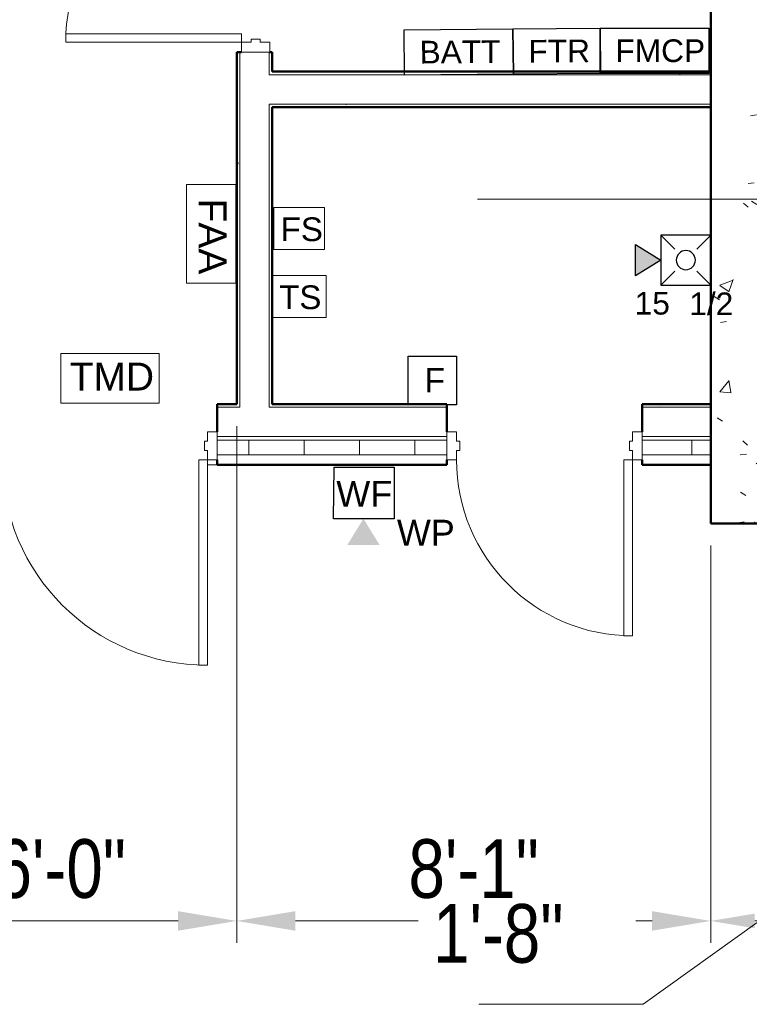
# Model space of a CAD drawing. Header units: inches. Extents: x -144 to 1380, y -464 to 590.
# Tile 5 of 8: x 635 to 784, y -98 to 103. Entities that reach past the tile are written whole.
import ezdxf

# ---------------------------------------------------------------- set-up
doc = ezdxf.new("R2010")
doc.units = ezdxf.units.IN
doc.header["$MEASUREMENT"] = 0
for name, color, linetype, lineweight in [('A-ANNO-DIMS', 211, 'Continuous', 9), ('A-AREA-IDEN', 2, 'Continuous', 9), ('A-DOOR', 31, 'Continuous', 13), ('A-DOOR-FRAM', 31, 'Continuous', 20), ('A-FLOR', 192, 'Continuous', 13), ('A-WALL', 113, 'Continuous', 13), ('A-WALL-PATT', 111, 'Continuous', 50), ('F-ALRM-MANL', 3, 'Continuous', 0), ('F-PROT-ALRM', 3, 'Continuous', 0), ('F-PROT-ALRM-INDC', 52, 'Continuous', 0), ('I-WALL', 2, 'Continuous', 13), ('L-SITE-WALL', 31, 'Continuous', 13)]:
    doc.layers.add(name, color=color, linetype=linetype, lineweight=lineweight)
doc.styles.add('Arial', font='arial.ttf', dxfattribs={"width": 0.8, "height": 12})
doc.styles.add('Style-Arial', font='arial.ttf')
doc.dimstyles.new('Continuous_USACE_1', dxfattribs={"dimscale": 12, "dimtxt": 9.182335, "dimasz": 1, "dimexe": 0.375, "dimexo": 0.375, "dimgap": 0.375, "dimtad": 1, "dimdec": 5, "dimrnd": 0.03125, "dimzin": 3, "dimdsep": 46, "dimlunit": 4, "dimtxsty": 'Arial', "dimsah": 1, "dimcen": 0.09, "dimazin": 0, "dimtfac": 1, "dimtdec": 4, "dimtix": 1, "dimtmove": 0, "dimatfit": 3, "dimfxl": 1, "dimtvp": 1, "dimtfill": 1, "dimfrac": 2, "dimtolj": 1, "dimtzin": 0, "dimlwd": 20, "dimlwe": 20, "dimarcsym": 2})
doc.dimstyles.new('Continuous_USACE_2', dxfattribs={"dimscale": 12, "dimtxt": 9.182335, "dimasz": 0.75, "dimexe": 0.375, "dimexo": 0.375, "dimgap": 0.375, "dimtad": 1, "dimdec": 5, "dimrnd": 0.03125, "dimzin": 3, "dimdsep": 46, "dimlunit": 4, "dimtxsty": 'Arial', "dimblk2": 'OBLIQUE', "dimsah": 1, "dimcen": 0.09, "dimazin": 0, "dimtfac": 1, "dimtdec": 4, "dimtix": 1, "dimtmove": 1, "dimatfit": 3, "dimfxl": 1, "dimtvp": 1, "dimtfill": 1, "dimfrac": 2, "dimtolj": 1, "dimtzin": 0, "dimlwd": 20, "dimlwe": 20, "dimarcsym": 2})
pattern_1 = [(0, (3287.594, -2267.219), (30.72, 7.68), [1.267, -21.773, 1.267, -21.773, -122.88]), (0, (3287.594, -2267.219), (30.72, 7.68), [-46.08, 1.267, -44.813, 1.267, -21.773, -53.76]), (0, (3287.594, -2267.219), (30.72, 7.68), [-115.2, 1.267, -14.093, 1.267, -37.133]), (120, (3299.114, -2263.379), (-22.011075, 22.7643), [1.267, -21.773, 1.267, -21.773, -122.88]), (120, (3299.114, -2263.379), (-22.011075, 22.7643), [-46.08, 1.267, -44.813, 1.267, -21.773, -53.76]), (120, (3299.114, -2263.379), (-22.011075, 22.7643), [-115.2, 1.267, -14.093, 1.267, -37.133]), (240, (3302.954, -2248.019), (-8.708925, -30.4443), [1.267, -21.773, 1.267, -21.773, -122.88]), (240, (3302.954, -2248.019), (-8.708925, -30.4443), [-46.08, 1.267, -44.813, 1.267, -21.773, -53.76]), (240, (3302.954, -2248.019), (-8.708925, -30.4443), [-115.2, 1.267, -14.093, 1.267, -37.133])]

# ---------------------------------------------------------------- blocks, each defined once
blk = doc.blocks.new('*U14')
at = {"layer": 'F-ALRM-MANL', "lineweight": 30}
blk.add_3dface([(6.25, -6.28), (-6.25, -6.28), (-6.25, 6.22), (6.25, 6.22)], dxfattribs=at)
at = {"layer": 'F-ALRM-MANL', "lineweight": 13, "insert": (-2.04, 3.15), "char_height": 6.25, "attachment_point": 1, "line_spacing_factor": 0.779643, "style": 'Style-Arial'}
blk.add_mtext('F', dxfattribs=at)
blk = doc.blocks.new('*U23')
at = {"layer": 'F-PROT-ALRM-INDC', "lineweight": 30, "ltscale": 0.015625}
blk.add_hatch(color=2, dxfattribs=at).paths.add_polyline_path([(0, 3.13), (-3.97, 9.57), (3.97, 9.57)])
at = {"layer": 'F-PROT-ALRM-INDC', "color": 1, "lineweight": 30, "ltscale": 0.015876}
for p, q in [((-6.35, 3.13), (-2.79, -0.43)), ((6.35, 3.13), (2.79, -0.43)), ((-6.35, -9.57), (-2.79, -6.02)), ((6.35, -9.57), (2.79, -6.02))]:
    blk.add_line(p, q, dxfattribs=at)
at = {"layer": 'F-PROT-ALRM-INDC', "lineweight": 30, "ltscale": 0.015625}
blk.add_circle((0, -3.22), 2.44, dxfattribs=at)
blk.add_3dface([(0, 3.13), (3.97, 9.57), (-3.97, 9.57)], dxfattribs=at)
at = {"layer": 'F-PROT-ALRM-INDC', "lineweight": 30, "ltscale": 0.015876}
blk.add_3dface([(-6.35, -9.57), (-6.35, 3.13), (6.35, 3.13), (6.35, -9.57)], dxfattribs=at)
blk = doc.blocks.new('Door-Passage-Single-Flush - 36_ x 84_-580149-ARCHITECTURAL FLOOR PLAN')
at = {"layer": 'A-DOOR', "lineweight": 20}
for p, q in [((16.25, -2.875), (18, -2.875)), ((16.25, -38.875), (16.25, -2.875)), ((18, -2.875), (18, -38.875)), ((18, -38.875), (16.25, -38.875))]:
    blk.add_line(p, q, dxfattribs=at)
at = {"layer": 'A-DOOR', "lineweight": 9}
blk.add_arc((18, -2.875), 36, 180, 270, dxfattribs=at)
at = {"layer": 'A-DOOR-FRAM'}
for p, q in [((-20, 2.875), (-18, 2.875)), ((-20, -2.875), (-20, 2.875)), ((-18, 2.875), (-18, 0.9375)), ((18, 2.875), (20, 2.875)), ((18, 0.9375), (18, 2.875)), ((20, 2.875), (20, -2.875)), ((-18, 0.9375), (-17.375, 0.9375)), ((-17.375, 0.9375), (-17.375, -0.9375)), ((17.375, 0.9375), (18, 0.9375)), ((17.375, -0.9375), (17.375, 0.9375)), ((-18, -0.9375), (-18, -2.875)), ((-17.375, -0.9375), (-18, -0.9375)), ((18, -0.9375), (17.375, -0.9375)), ((18, -2.875), (18, -0.9375)), ((-18, -2.875), (-20, -2.875)), ((20, -2.875), (18, -2.875))]:
    blk.add_line(p, q, dxfattribs=at)
blk = doc.blocks.new('Door-Passage-Single-Flush - 36_ x 84_-580242-ARCHITECTURAL FLOOR PLAN')
at = {"layer": 'A-DOOR', "lineweight": 20}
for p, q in [((16.25, -5.4375), (18, -5.4375)), ((16.25, -41.4375), (16.25, -5.4375)), ((18, -5.4375), (18, -41.4375)), ((18, -41.4375), (16.25, -41.4375))]:
    blk.add_line(p, q, dxfattribs=at)
at = {"layer": 'A-DOOR', "lineweight": 9}
blk.add_arc((18, -5.4375), 36, 180, 270, dxfattribs=at)
at = {"layer": 'A-DOOR-FRAM'}
for p, q in [((-20, 0.3125), (-18, 0.3125)), ((-20, -5.4375), (-20, 0.3125)), ((-18, 0.3125), (-18, -1.625)), ((18, 0.3125), (20, 0.3125)), ((18, -1.625), (18, 0.3125)), ((20, 0.3125), (20, -5.4375)), ((-18, -1.625), (-17.375, -1.625)), ((-17.375, -1.625), (-17.375, -3.5)), ((17.375, -1.625), (18, -1.625)), ((17.375, -3.5), (17.375, -1.625)), ((-18, -3.5), (-18, -5.4375)), ((-17.375, -3.5), (-18, -3.5)), ((18, -3.5), (17.375, -3.5)), ((18, -5.4375), (18, -3.5)), ((-18, -5.4375), (-20, -5.4375)), ((20, -5.4375), (18, -5.4375))]:
    blk.add_line(p, q, dxfattribs=at)
blk = doc.blocks.new('Door-Passage-Single-Flush - 42_ x 84_-580282-ARCHITECTURAL FLOOR PLAN')
at = {"layer": 'A-DOOR', "lineweight": 20}
for p, q in [((19.25, -5.4375), (21, -5.4375)), ((19.25, -47.4375), (19.25, -5.4375)), ((21, -5.4375), (21, -47.4375)), ((21, -47.4375), (19.25, -47.4375))]:
    blk.add_line(p, q, dxfattribs=at)
at = {"layer": 'A-DOOR', "lineweight": 9}
blk.add_arc((21, -5.4375), 42, 180, 270, dxfattribs=at)
at = {"layer": 'A-DOOR-FRAM'}
for p, q in [((-23, 0.3125), (-21, 0.3125)), ((-23, -5.4375), (-23, 0.3125)), ((-21, 0.3125), (-21, -1.625)), ((21, 0.3125), (23, 0.3125)), ((21, -1.625), (21, 0.3125)), ((23, 0.3125), (23, -5.4375)), ((-21, -1.625), (-20.375, -1.625)), ((-20.375, -1.625), (-20.375, -3.5)), ((20.375, -1.625), (21, -1.625)), ((20.375, -3.5), (20.375, -1.625)), ((-21, -3.5), (-21, -5.4375)), ((-20.375, -3.5), (-21, -3.5)), ((21, -3.5), (20.375, -3.5)), ((21, -5.4375), (21, -3.5)), ((-21, -5.4375), (-23, -5.4375)), ((23, -5.4375), (21, -5.4375))]:
    blk.add_line(p, q, dxfattribs=at)
blk = doc.blocks.new('*D106')
at = {"layer": 'A-ANNO-DIMS', "color": 0, "lineweight": 20, "transparency": 16777216}
for p, q in [((607, 19.87), (607, -85.8)), ((679, 19.87), (679, -85.8)), ((619, -81.3), (667, -81.3))]:
    blk.add_line(p, q, dxfattribs=at)
at = {"layer": 'A-ANNO-DIMS', "color": 0, "transparency": 16777216}
for points in [[(619, -79.3), (619, -83.3), (607, -81.3)], [(667, -79.3), (667, -83.3), (679, -81.3)]]:
    blk.add_solid(points, dxfattribs=at)
at = {"layer": 'Defpoints', "color": 0, "transparency": 16777216}
for p in [(607, 24.37), (679, 24.37), (679, -81.3)]:
    blk.add_point(p, dxfattribs=at)
at = {"layer": 'A-ANNO-DIMS', "color": 0, "lineweight": 20, "transparency": 16777216, "insert": (643, -70.67), "char_height": 12, "width": 38.481, "attachment_point": 5, "style": 'Arial', "bg_fill": 3, "box_fill_scale": 1.25, "bg_fill_color": 256, "bg_fill_true_color": 13158600, "bg_fill_transparency": 0}
blk.add_mtext('\\A1;6\'-0"', dxfattribs=at)
blk = doc.blocks.new('*D107')
at = {"layer": 'A-ANNO-DIMS', "color": 0, "lineweight": 20, "transparency": 16777216}
for p, q in [((679, 19.87), (679, -85.8)), ((776, -4.51), (776, -85.8)), ((691, -81.3), (764, -81.3))]:
    blk.add_line(p, q, dxfattribs=at)
at = {"layer": 'A-ANNO-DIMS', "color": 0, "transparency": 16777216}
for points in [[(691, -79.3), (691, -83.3), (679, -81.3)], [(764, -79.3), (764, -83.3), (776, -81.3)]]:
    blk.add_solid(points, dxfattribs=at)
at = {"layer": 'Defpoints', "color": 0, "transparency": 16777216}
for p in [(679, 24.37), (776, -0.01), (776, -81.3)]:
    blk.add_point(p, dxfattribs=at)
at = {"layer": 'A-ANNO-DIMS', "color": 0, "lineweight": 20, "transparency": 16777216, "insert": (727.5, -70.67), "char_height": 12, "width": 38.481, "attachment_point": 5, "style": 'Arial', "bg_fill": 3, "box_fill_scale": 1.25, "bg_fill_color": 256, "bg_fill_true_color": 13158600, "bg_fill_transparency": 0}
blk.add_mtext('\\A1;8\'-1"', dxfattribs=at)
blk = doc.blocks.new('_Oblique')
at = {"color": 0, "linetype": 'ByBlock', "lineweight": -2}
blk.add_line((-0.5, -0.5), (0.5, 0.5), dxfattribs=at)
blk = doc.blocks.new('*D108')
at = {"layer": 'A-ANNO-DIMS', "color": 0, "lineweight": 20, "transparency": 16777216}
for p, q in [((776, -4.51), (776, -85.8)), ((796, -4.51), (796, -85.8)), ((786, -81.3), (762.16, -98.34)), ((785, -81.3), (796, -81.3)), ((762.16, -98.34), (728.55, -98.34))]:
    blk.add_line(p, q, dxfattribs=at)
at = {"layer": 'A-ANNO-DIMS', "color": 0, "transparency": 16777216}
blk.add_solid([(785, -79.8), (785, -82.8), (776, -81.3)], dxfattribs=at)
at = {"layer": 'Defpoints', "color": 0, "transparency": 16777216}
for p in [(776, -0.01), (796, -0.01), (796, -81.3)]:
    blk.add_point(p, dxfattribs=at)
at = {"layer": 'A-ANNO-DIMS', "color": 0, "lineweight": 20, "transparency": 16777216, "xscale": 8.999999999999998, "yscale": 8.999999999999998, "zscale": 8.999999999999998}
blk.add_blockref('_Oblique', (796, -81.3), dxfattribs=at)
at = {"layer": 'A-ANNO-DIMS', "color": 0, "lineweight": 20, "transparency": 16777216, "insert": (719.18, -77.84), "char_height": 12, "width": 38.481, "attachment_point": 1, "line_spacing_factor": 0.941778, "style": 'Arial', "bg_fill": 3, "box_fill_scale": 1.25, "bg_fill_color": 256, "bg_fill_true_color": 13158600, "bg_fill_transparency": 0}
blk.add_mtext('\\A1;1\'-8"', dxfattribs=at)

msp = doc.modelspace()

# ---------------------------------------------------------------- hatches: boundary and pattern name
at = {"layer": 'A-WALL-PATT', "lineweight": 9}
h = msp.add_hatch(dxfattribs=at)
h.set_pattern_fill('FP_1', color=256, style=0, pattern_type=2)
h.set_pattern_definition([(50, (3287.594, -2267.219), (27.5427, -2.40992), [2.88, -31.68]), (355, (3287.594, -2267.22), (-5.32784, 28.88427), [2.304, -25.344]), (100.451, (3289.89, -2267.42), (22.21532, 26.47393), [2.448, -26.924]), (46.184, (3287.594, -2259.54), (40.98187, -6.35642), [4.32, -47.52]), (96.636, (3291.01, -2260.07), (35.89075, 37.4062), [3.671, -40.386]), (351.184, (3287.594, -2259.54), (35.89097, 37.4062), [3.456, -38.016]), (21, (3291.434, -2261.459), (22.92104, -15.46073), [2.88, -31.68]), (326, (3291.434, -2261.46), (9.34353, 27.84574), [2.304, -25.344]), (71.451, (3293.344, -2262.747), (32.26477, 12.38442), [2.448, -26.924]), (37.5, (3287.594, -2267.219), (0.466855, 12.782707), [1.267, -23.77, 1.267, -24.461, -25.44]), (37.5, (3287.594, -2267.219), (0.466855, 12.782707), [-50.765, 1.267, -24.173]), (7.5, (3287.594, -2267.219), (10.10159, 15.14509), [1.267, -13.402, 1.267, -23.194, -9.696]), (7.5, (3287.594, -2267.219), (10.10159, 15.14509), [-39.13, 1.267, -8.429]), (327.5, (3279.031, -2267.219), (20.49916, -0.86578), [1.267, -8.333, 1.267, -28.685, -39.744]), (327.5, (3279.031, -2267.219), (20.49916, -0.86578), [-39.552, 1.267, -38.477]), (317.5, (3275.19, -2267.219), (22.39478, 3.84429), [1.267, -11.213, 1.267, -18.624, -28.224]), (317.5, (3275.19, -2267.219), (22.39478, 3.84429), [-32.371, 1.267, -26.957])])
h.paths.add_polyline_path([(776.001145, -0.00544), (796.001145, -0.00544), (796.001145, 499.99456), (776.001145, 499.99456), (776.001145, 2.625027)])
h = msp.add_hatch(dxfattribs=at)
h.set_pattern_fill('FP_2', color=256, style=0, pattern_type=2)
h.set_pattern_definition(pattern_1)
h.paths.add_polyline_path([(679.626253, 24.36956), (679.626253, 96.36956), (679.001253, 96.36956), (679.001253, 24.36956)])
h.paths.add_polyline_path([(679.001253, 136.36956), (679.626253, 136.36956), (679.626253, 177.61956), (679.001253, 177.61956)])
h.paths.add_polyline_path([(679.001253, 184.86956), (679.626253, 184.86956), (679.626253, 188.86956), (679.001253, 188.86956), (679.001253, 188.353431)])
h.paths.add_polyline_path([(679.626253, 228.86956), (679.626253, 293.61956), (679.001253, 293.61956), (679.001253, 228.86956), (679.501253, 228.86956)])
h = msp.add_hatch(dxfattribs=at)
h.set_pattern_fill('FP_2', color=256, style=0, pattern_type=2)
h.set_pattern_definition(pattern_1)
h.paths.add_polyline_path([(776.001145, 91.74456), (776.001145, 92.36956), (686.251253, 92.36956), (686.251253, 91.74456), (740.591278, 91.74456)])
h = msp.add_hatch(dxfattribs=at)
h.set_pattern_fill('FP_2', color=256, style=0, pattern_type=2)
h.set_pattern_definition(pattern_1)
h.paths.add_polyline_path([(776.001145, 85.11956), (776.001145, 85.74456), (686.251253, 85.74456), (686.251253, 85.11956), (740.591278, 85.11956)])
h = msp.add_hatch(dxfattribs=at)
h.set_pattern_fill('FP_2', color=256, style=0, pattern_type=2)
h.set_pattern_definition(pattern_1)
h.paths.add_polyline_path([(503.359341, 23.74456), (600.376145, 23.74456), (600.376145, 24.36956), (468.876145, 24.36956), (468.876145, 23.74456), (473.705348, 23.74456)])
h.paths.add_polyline_path([(606.376145, 23.74456), (629.001253, 23.74456), (629.001253, 24.36956), (606.376145, 24.36956)])
h.paths.add_polyline_path([(722.001145, 23.74456), (722.001145, 24.36956), (685.626253, 24.36956), (685.626253, 23.74456)])
h.paths.add_polyline_path([(762.001145, 23.74456), (776.001145, 23.74456), (776.001145, 24.36956), (762.001145, 24.36956)])
h.paths.add_polyline_path([(679.626253, 23.74456), (679.626253, 24.36956), (675.001253, 24.36956), (675.001253, 23.74456)])
h = msp.add_hatch(dxfattribs=at)
h.set_pattern_fill('FP_3', color=256, style=0, pattern_type=2)
h.set_pattern_definition([(0, (3287.594, -2267.219), (0, 11.331), []), (90, (3287.594, -2267.219), (-11.331, 7e-16), [])])
h.paths.add_polyline_path([(468.001145, 13.99456), (629.001253, 13.99456), (629.001253, 16.99456), (468.001145, 16.99456)])
h.paths.add_polyline_path([(722.001145, 13.99456), (722.001145, 16.99456), (675.001253, 16.99456), (675.001253, 13.99456), (681.283294, 13.99456)])
h.paths.add_polyline_path([(762.001145, 13.99456), (776.001145, 13.99456), (776.001145, 16.99456), (762.001145, 16.99456), (762.001145, 14.93206)])
at = {"layer": 'F-PROT-ALRM-INDC', "lineweight": 30}
msp.add_hatch(color=2, dxfattribs=at).paths.add_polyline_path([(704.93933, 0.953916), (701.638912, -4.405244), (708.239748, -4.405244)])

# ---------------------------------------------------------------- linework, layer by layer
at = {"layer": 'A-AREA-IDEN'}
msp.add_line((728.289114, 66.322002), (816.244542, 66.322002), dxfattribs=at)
at = {"layer": 'A-FLOR'}
msp.add_line((673.001253, 11.99456), (675.001253, 11.99456), dxfattribs=at)
at = {"layer": 'A-WALL'}
for p, q in [((679.626253, 96.36956), (679.626253, 23.74456)), ((685.626253, 96.36956), (685.626253, 91.74456)), ((776.001145, 91.74456), (685.626253, 91.74456)), ((685.626253, 85.74456), (685.626253, 23.74456)), ((776.001145, 85.74456), (685.626253, 85.74456)), ((679.626253, 23.74456), (675.001253, 23.74456)), ((722.001145, 23.74456), (685.626253, 23.74456)), ((776.001145, 23.74456), (762.001145, 23.74456)), ((722.001145, 17.74456), (675.001253, 17.74456)), ((722.001145, 16.99456), (675.001253, 16.99456)), ((776.001145, 17.74456), (762.001145, 17.74456)), ((776.001145, 16.99456), (762.001145, 16.99456)), ((722.001145, 13.99456), (675.001253, 13.99456)), ((776.001145, 13.99456), (762.001145, 13.99456))]:
    msp.add_line(p, q, dxfattribs=at)
at = {"layer": 'A-WALL', "lineweight": 50}
for p, q in [((679.001253, 24.36956), (675.001253, 24.36956)), ((675.001253, 24.36956), (675.001253, 18.74456)), ((722.001145, 24.36956), (686.251253, 24.36956)), ((722.001145, 18.74456), (722.001145, 24.36956)), ((776.001145, 24.36956), (762.001145, 24.36956)), ((762.001145, 24.36956), (762.001145, 18.74456)), ((675.001253, 12.99456), (675.001253, 11.99456)), ((722.001145, 11.99456), (722.001145, 12.99456)), ((762.001145, 12.99456), (762.001145, 11.99456)), ((675.001253, 11.99456), (722.001145, 11.99456)), ((762.001145, 11.99456), (776.001145, 11.99456))]:
    msp.add_line(p, q, dxfattribs=at)
at = {"layer": 'F-PROT-ALRM'}
for points in [[(678.852673, 69.270666), (678.852673, 49.120032), (668.756015, 49.120032), (668.756015, 69.270666)], [(686.619835, 64.587999), (696.993764, 64.587999), (696.993764, 56.006249), (686.619835, 56.006249)], [(686.316705, 50.68133), (697.324761, 50.68133), (697.324761, 42.099581), (686.316705, 42.099581)], [(642.992473, 34.709628), (663.143107, 34.709628), (663.143107, 24.61297), (642.992473, 24.61297)]]:
    msp.add_lwpolyline(points, close=True, dxfattribs=at)
at = {"layer": 'F-PROT-ALRM', "lineweight": 30, "ltscale": 1.016058}
for points in [[(735.611112, 91.824243), (713.335209, 91.642413), (713.259483, 100.919566), (735.535386, 101.101396)], [(753.44307, 91.969799), (735.611112, 91.824243), (735.535386, 101.101396), (753.367344, 101.246952)], [(775.643989, 91.96949), (753.367344, 91.96949), (753.367344, 101.246952), (775.643989, 101.246952)]]:
    msp.add_3dface(points, dxfattribs=at)
at = {"layer": 'F-PROT-ALRM-INDC', "lineweight": 30, "ltscale": 1.016058}
msp.add_3dface([(711.194218, 11.515253), (711.194218, 0.953916), (698.786568, 0.953916), (698.970658, 11.515253)], dxfattribs=at)
at = {"layer": 'I-WALL', "lineweight": 50}
for p, q in [((680.001253, 96.36956), (679.001253, 96.36956)), ((679.001253, 96.36956), (679.001253, 24.36956)), ((686.251253, 96.36956), (685.751253, 96.36956)), ((686.251253, 92.36956), (686.251253, 96.36956)), ((776.001145, 92.36956), (686.251253, 92.36956)), ((686.251253, 24.36956), (686.251253, 85.11956)), ((686.251253, 85.11956), (776.001145, 85.11956))]:
    msp.add_line(p, q, dxfattribs=at)
at = {"layer": 'L-SITE-WALL', "lineweight": 50}
for p, q in [((776.001145, 499.99456), (776.001145, -0.00544)), ((776.001145, -0.00544), (796.001145, -0.00544))]:
    msp.add_line(p, q, dxfattribs=at)

# ---------------------------------------------------------------- block references
at = {"layer": 'A-DOOR', "rotation": 270}
msp.add_blockref('Door-Passage-Single-Flush - 36_ x 84_-580149-ARCHITECTURAL FLOOR PLAN', (682.876253, 116.36956), dxfattribs=at)
at = {"layer": 'A-DOOR'}
for name, p in [('Door-Passage-Single-Flush - 42_ x 84_-580282-ARCHITECTURAL FLOOR PLAN', (652.001253, 18.43206)), ('Door-Passage-Single-Flush - 36_ x 84_-580242-ARCHITECTURAL FLOOR PLAN', (742.001145, 18.43206))]:
    msp.add_blockref(name, p, dxfattribs=at)
at = {"layer": 'F-ALRM-MANL', "lineweight": 30, "ltscale": 0.041304, "xscale": 0.7955188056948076, "yscale": 0.7955188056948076, "zscale": 0.7955188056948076}
msp.add_blockref('*U14', (719.028843, 29.240354), dxfattribs=at)
at = {"layer": 'F-PROT-ALRM-INDC', "lineweight": 30, "ltscale": 0.015876, "extrusion": (0, 0, -1), "xscale": 0.8025363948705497, "yscale": 0.8025363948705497, "zscale": 0.8025363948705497, "rotation": 270}
msp.add_blockref('*U23', (-768.319697, 53.827672), dxfattribs=at)

# ---------------------------------------------------------------- texts
at = {"layer": 'F-PROT-ALRM', "style": 'Style-Arial'}
for s, height, p in [('15', 4.6354999, (760.442563, 42.700354)), ('1/2', 4.6354999, (771.614563, 42.577471)), ('WF', 5.2800891, (699.373201, 3.407006)), ('WP', 5.2636162, (711.784039, -4.531117))]:
    msp.add_text(s, height=height, dxfattribs=at).set_placement(p)
at = {"layer": 'F-PROT-ALRM', "lineweight": 13, "attachment_point": 1, "line_spacing_factor": 0.779643}
for s, insert, char_height, rotation in [('{\\fArial|b0|i0|c0|p39;BATT}', (716.403513, 98.668375), 4.63822226, 0.46767403), ('{\\fArial|b0|i0|c0|p39;FTR}', (738.679415, 98.850205), 4.63822226, 0.46767403), ('{\\fArial|b0|i0|c0|p39;FAA}', (676.926935, 66.420407), 5.70507262, 270)]:
    msp.add_mtext(s, dxfattribs=dict(at, insert=insert, char_height=char_height, rotation=rotation))
for s, insert, char_height in [('\\fArial|b0|i0|c00|p39;FMCP', (756.492893, 98.970173), 4.63822226), ('{\\fArial|b0|i0|c0|p39;FS}', (687.983465, 62.569713), 4.84908022), ('{\\fArial|b0|i0|c0|p39;TS}', (687.680335, 48.663045), 4.84908022), ('{\\fArial|b0|i0|c0|p39;TMD}', (644.82707, 32.868476), 5.70507262)]:
    msp.add_mtext(s, dxfattribs=dict(at, insert=insert, char_height=char_height))

# ---------------------------------------------------------------- next in the draw order: dimensions: what is measured, and where the dimension line sits
at = {"layer": 'A-ANNO-DIMS', "lineweight": 20}
dim = msp.add_linear_dim(base=(679.001253, -81.298146), p1=(607.001145, 24.36956), p2=(679.001253, 24.36956), dimstyle='Continuous_USACE_1', override={"dimpost": '<>', "dimfxl": 72.000108}, dxfattribs=at)
dim.commit()
dim.dimension.update_dxf_attribs({"geometry": '*D106', "text_midpoint": (643.001199, -70.67127)})

# ---------------------------------------------------------------- next in the draw order: dimensions: what is measured, and where the dimension line sits
dim = msp.add_linear_dim(base=(776.001145, -81.298146), p1=(679.001253, 24.36956), p2=(776.001145, -0.00544), dimstyle='Continuous_USACE_1', override={"dimpost": '<>', "dimfxl": 100.015597}, dxfattribs=at)
dim.commit()
dim.dimension.update_dxf_attribs({"geometry": '*D107', "text_midpoint": (727.501199, -70.67127)})

# ---------------------------------------------------------------- next in the draw order: dimensions: what is measured, and where the dimension line sits
dim = msp.add_linear_dim(base=(796.001145, -81.298146), p1=(776.001145, -0.00544), p2=(796.001145, -0.00544), dimstyle='Continuous_USACE_2', override={"dimpost": '<>', "dimfxl": 20}, dxfattribs=at)
dim.commit()
dim.dimension.update_dxf_attribs({"geometry": '*D108', "text_midpoint": (757.661101, -98.344695), "dimtype": 160})

doc.saveas('drawing.dxf')
